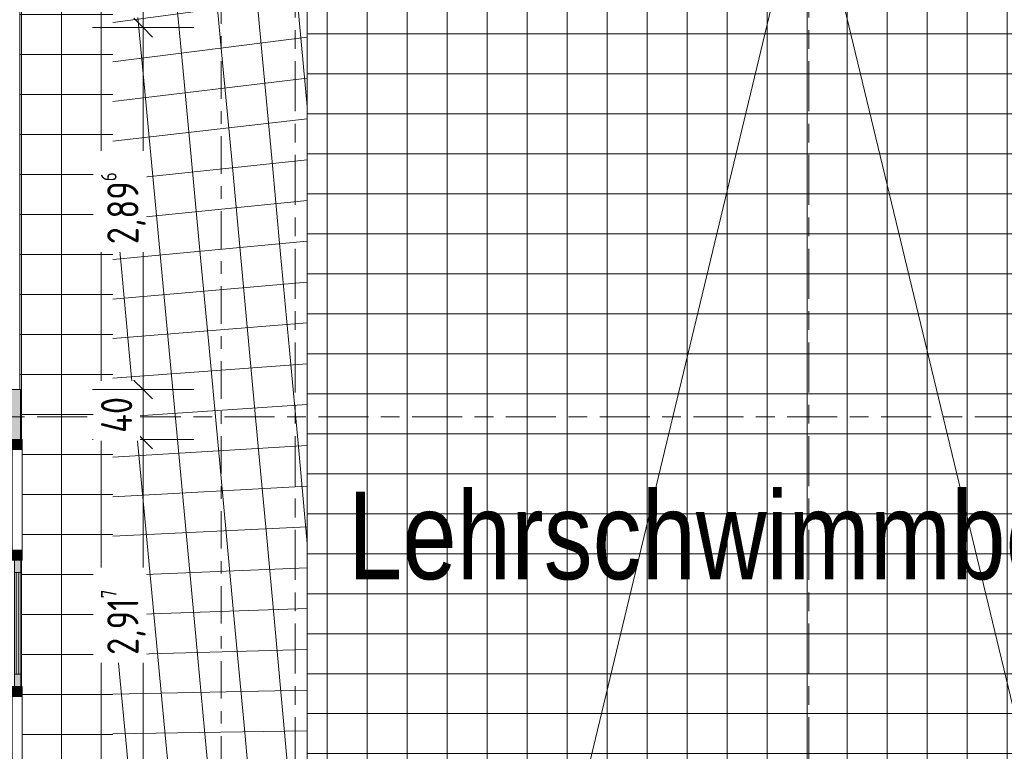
# Model space of a CAD drawing. Header units: metres. Extents: x 2 to 165, y -54 to 869.
# Tile 49 of 106: x 43.31 to 51.19, y -2.7 to 3.16. Entities that reach past the tile are written whole.
import ezdxf

# ---------------------------------------------------------------- set-up
doc = ezdxf.new("R2010")
doc.units = ezdxf.units.M
doc.linetypes.add('_Rasterlinie_', pattern=[0.75, 0.4, -0.1, 0.15, -0.1])
doc.linetypes.add('_Schnittlinie_', pattern=[0.6, 0.3, -0.1, 0.1, -0.1])
for name, color, linetype, lineweight in [('A_Bem', 7, 'Continuous', 5), ('A_Bem-100', 7, 'Continuous', 5), ('A_Fassade', 113, 'Continuous', 5), ('A_Geschossdecken', 7, 'Continuous', 5), ('A_Geschossdecken_Oberflächenschraffur', 7, 'Continuous', 5), ('A_Linien', 5, 'Continuous', 9), ('A_Notizen', 50, 'Continuous', 5), ('A_Raster', 128, 'Continuous', 5), ('A_Raum-Txt', 16, 'Continuous', 5), ('A_Symbol-S_A', 172, 'Continuous', 5), ('A_Tragwerksstützen', 7, 'Continuous', 5)]:
    doc.layers.add(name, color=color, linetype=linetype, lineweight=lineweight)
doc.styles.add('Arial_2', font='arial.ttf', dxfattribs={"width": 0.8, "height": 0.7})
doc.styles.add('Arial_B', font='txt', dxfattribs={"width": 0.8, "height": 0.25})
doc.styles.add('ISOCPEUR', font='isocpeur.ttf', dxfattribs={"width": 0.8, "height": 0.25})
doc.dimstyles.new('BLB-Standard_2_5_Aussen_maskiert', dxfattribs={"dimscale": 0.3048, "dimtxt": 0.248995, "dimasz": 0.492126, "dimexe": 1.32874, "dimexo": 0.0625, "dimgap": 0.032808, "dimtad": 1, "dimdec": 1, "dimlfac": 100, "dimrnd": 0.1, "dimdsep": 46, "dimtxsty": 'ISOCPEUR', "dimblk1": 'OBLIQUE', "dimblk2": 'OBLIQUE', "dimsah": 1, "dimcen": 0.09, "dimdle": 0.164042, "dimazin": 0, "dimtfac": 1, "dimtdec": 4, "dimtix": 1, "dimtmove": 0, "dimatfit": 3, "dimfxl": 1.32874, "dimfxlon": 1, "dimtvp": 1, "dimtfill": 1, "dimtolj": 1, "dimtzin": 0, "dimarcsym": 2})
doc.dimstyles.new('BLB-Standard_2_5_Aussen_maskiert_1', dxfattribs={"dimscale": 0.3048, "dimtxt": 0.248995, "dimasz": 0.492126, "dimexe": 1.32874, "dimexo": 0.0625, "dimgap": 0.032808, "dimtad": 1, "dimrnd": 0.001, "dimzin": 0, "dimdsep": 46, "dimtxsty": 'ISOCPEUR', "dimblk1": 'OBLIQUE', "dimblk2": 'OBLIQUE', "dimsah": 1, "dimcen": 0.09, "dimdle": 0.164042, "dimazin": 0, "dimtfac": 1, "dimtdec": 4, "dimtix": 1, "dimtmove": 0, "dimatfit": 3, "dimfxl": 1.32874, "dimfxlon": 1, "dimtvp": 1, "dimtfill": 1, "dimtolj": 1, "dimtzin": 0, "dimarcsym": 2})
pattern_1 = [(0, (56.97275, 0.166), (0, 0.32), []), (90, (56.97275, 0.166), (-0.32, 2e-17), [])]
pattern_2 = [(0, (56.72675, 0), (0, 0.32), []), (90, (56.72675, 0), (-0.319, 2e-17), [])]

# ---------------------------------------------------------------- blocks, each defined once
blk = doc.blocks.new('FP_4-AB- E0-  OK FFB')
at = {"layer": 'A_Geschossdecken_Oberflächenschraffur'}
for p, q in [((-11.4228, 3.1596), (-11.4867, 3.8514)), ((-11.4228, 3.1596), (-11.4867, 3.8514)), ((-12.0354, 2.8169), (-12.1054, 3.5651)), ((-12.0354, 2.8169), (-12.1054, 3.5651)), ((-11.7133, 2.8171), (-11.7842, 3.5803)), ((-11.7133, 2.8171), (-11.7842, 3.5803)), ((-12.3539, 2.7772), (-12.4239, 3.5206)), ((-12.3539, 2.7772), (-12.4239, 3.5206)), ((-12.9145, 3.1376), (-11.3589, 3.3452)), ((-12.9145, 3.1376), (-11.3589, 3.3452)), ((-12.6472, 2.4717), (-12.714, 3.1776)), ((-12.6472, 2.4717), (-12.714, 3.1776)), ((-11.3589, 2.466), (-11.4228, 3.1596)), ((-11.3589, 2.466), (-11.4228, 3.1596)), ((-12.9145, 2.8213), (-11.3589, 3.0186)), ((-12.9145, 2.8213), (-11.3589, 3.0186)), ((-12.2839, 2.0317), (-12.3539, 2.7772)), ((-12.2839, 2.0317), (-12.3539, 2.7772)), ((-11.9654, 2.0664), (-12.0354, 2.8169)), ((-11.9654, 2.0664), (-12.0354, 2.8169)), ((-11.6424, 2.0518), (-11.7133, 2.8171)), ((-11.6424, 2.0518), (-11.7133, 2.8171)), ((-12.9145, 2.5051), (-11.3589, 2.6921)), ((-12.9145, 2.5051), (-11.3589, 2.6921)), ((-12.5804, 1.7637), (-12.6472, 2.4717)), ((-12.5804, 1.7637), (-12.6472, 2.4717)), ((-12.9145, 2.1888), (-11.3589, 2.3656)), ((-12.9145, 2.1888), (-11.3589, 2.3656)), ((-11.8954, 1.3138), (-11.9654, 2.0664)), ((-11.8954, 1.3138), (-11.9654, 2.0664)), ((-11.5715, 1.2841), (-11.6424, 2.0518)), ((-11.5715, 1.2841), (-11.6424, 2.0518)), ((-12.9145, 1.8726), (-11.3589, 2.0391)), ((-12.9145, 1.8726), (-11.3589, 2.0391)), ((-12.2139, 1.284), (-12.2839, 2.0317)), ((-12.2139, 1.284), (-12.2839, 2.0317)), ((-12.8454, 1.1673), (-12.9145, 1.8957)), ((-12.8454, 1.1673), (-12.9145, 1.8957)), ((-12.5135, 1.0537), (-12.5804, 1.7637)), ((-12.5135, 1.0537), (-12.5804, 1.7637)), ((-12.9145, 1.5564), (-11.3589, 1.7125)), ((-12.9145, 1.5564), (-11.3589, 1.7125)), ((-12.9145, 1.2401), (-11.3588, 1.386)), ((-12.9145, 1.2401), (-11.3588, 1.386)), ((-12.1439, 0.5342), (-12.2139, 1.284)), ((-12.1439, 0.5342), (-12.2139, 1.284)), ((-11.8255, 0.559), (-11.8954, 1.3138)), ((-11.8255, 0.559), (-11.8954, 1.3138)), ((-11.5006, 0.5143), (-11.5715, 1.2841)), ((-11.5006, 0.5143), (-11.5715, 1.2841)), ((-12.7763, 0.4368), (-12.8454, 1.1673)), ((-12.7763, 0.4368), (-12.8454, 1.1673)), ((-12.9145, 0.9239), (-11.3588, 1.0595)), ((-12.9145, 0.9239), (-11.3588, 1.0595)), ((-12.4467, 0.3418), (-12.5135, 1.0537)), ((-12.4467, 0.3418), (-12.5135, 1.0537)), ((-12.9145, 0.6076), (-11.3588, 0.7329)), ((-12.9145, 0.6076), (-11.3588, 0.7329)), ((-11.7555, -0.198), (-11.8255, 0.559)), ((-11.7555, -0.198), (-11.8255, 0.559)), ((-12.074, -0.2179), (-12.1439, 0.5342)), ((-12.074, -0.2179), (-12.1439, 0.5342)), ((-11.4297, -0.2578), (-11.5006, 0.5143)), ((-11.4297, -0.2578), (-11.5006, 0.5143)), ((-12.9145, 0.2914), (-11.3588, 0.4064)), ((-12.9145, 0.2914), (-11.3588, 0.4064)), ((-12.7073, -0.2959), (-12.7763, 0.4368)), ((-12.7073, -0.2959), (-12.7763, 0.4368)), ((-12.3798, -0.3722), (-12.4467, 0.3418)), ((-12.3798, -0.3722), (-12.4467, 0.3418)), ((-12.9145, -0.0249), (-11.3588, 0.0799)), ((-12.9145, -0.0249), (-11.3588, 0.0799)), ((-12.004, -0.9721), (-12.074, -0.2179)), ((-12.004, -0.9721), (-12.074, -0.2179)), ((-11.6855, -0.9572), (-11.7555, -0.198)), ((-11.6855, -0.9572), (-11.7555, -0.198)), ((-12.9145, -0.3411), (-11.3588, -0.2467)), ((-12.9145, -0.3411), (-11.3588, -0.2467)), ((-12.6382, -1.0307), (-12.7073, -0.2959)), ((-12.6382, -1.0307), (-12.7073, -0.2959)), ((-11.3588, -1.0322), (-11.4297, -0.2578)), ((-11.3588, -1.0322), (-11.4297, -0.2578)), ((-12.313, -1.0881), (-12.3798, -0.3722)), ((-12.313, -1.0881), (-12.3798, -0.3722)), ((-12.9145, -0.6574), (-11.3588, -0.5732)), ((-12.9145, -0.6574), (-11.3588, -0.5732)), ((-12.9145, -0.9736), (-11.3588, -0.8997)), ((-12.9145, -0.9736), (-11.3588, -0.8997)), ((-11.934, -1.7285), (-12.004, -0.9721)), ((-11.934, -1.7285), (-12.004, -0.9721)), ((-11.6155, -1.7186), (-11.6855, -0.9572)), ((-11.6155, -1.7186), (-11.6855, -0.9572)), ((-12.5691, -1.7676), (-12.6382, -1.0307)), ((-12.5691, -1.7676), (-12.6382, -1.0307)), ((-12.2462, -1.806), (-12.313, -1.0881)), ((-12.2462, -1.806), (-12.313, -1.0881)), ((-12.9145, -1.2899), (-11.3588, -1.2263)), ((-12.9145, -1.2899), (-11.3588, -1.2263)), ((-12.8594, -2.0761), (-12.9145, -1.4923)), ((-12.8594, -2.0761), (-12.9145, -1.4923)), ((-12.9145, -1.6061), (-11.3588, -1.5528)), ((-12.9145, -1.6061), (-11.3588, -1.5528)), ((-11.864, -2.487), (-11.934, -1.7285)), ((-11.864, -2.487), (-11.934, -1.7285)), ((-11.5455, -2.4821), (-11.6155, -1.7186)), ((-11.5455, -2.4821), (-11.6155, -1.7186)), ((-12.5, -2.5066), (-12.5691, -1.7676)), ((-12.5, -2.5066), (-12.5691, -1.7676)), ((-12.1793, -2.5259), (-12.2462, -1.806)), ((-12.1793, -2.5259), (-12.2462, -1.806)), ((-12.9145, -1.9224), (-11.3588, -1.8793)), ((-12.9145, -1.9224), (-11.3588, -1.8793)), ((-12.8044, -2.6612), (-12.8594, -2.0761)), ((-12.8044, -2.6612), (-12.8594, -2.0761)), ((-12.9145, -2.2386), (-11.3588, -2.2059)), ((-12.9145, -2.2386), (-11.3588, -2.2059)), ((-12.431, -3.2478), (-12.5, -2.5066)), ((-12.431, -3.2478), (-12.5, -2.5066)), ((-11.794, -3.2478), (-11.864, -2.487)), ((-11.794, -3.2478), (-11.864, -2.487)), ((-11.4756, -3.2478), (-11.5455, -2.4821)), ((-11.4756, -3.2478), (-11.5455, -2.4821)), ((-12.9144, -2.5549), (-11.3588, -2.5324)), ((-12.9144, -2.5549), (-11.3588, -2.5324)), ((-12.1125, -3.2478), (-12.1793, -2.5259)), ((-12.1125, -3.2478), (-12.1793, -2.5259)), ((-12.7494, -3.2478), (-12.8044, -2.6612)), ((-12.7494, -3.2478), (-12.8044, -2.6612))]:
    blk.add_line(p, q, dxfattribs=at)
blk = doc.blocks.new('STB Stütze - rechteckig1 - STB 400 x 400-8104272-AB- E0-  OK FFB')
at = {"layer": 'A_Tragwerksstützen', "lineweight": 9}
blk.add_hatch(color=253, dxfattribs=at).paths.add_polyline_path([(0.2, -0.2), (0.2, 0.2), (-0.2, 0.2), (-0.1998, -0.2)], flags=0)
at = {"layer": 'A_Tragwerksstützen', "color": 250, "lineweight": 9}
for p, q in [((0.2, 0.2), (-0.2, 0.2)), ((-0.2, 0.2), (-0.2, -0.2)), ((0.2, -0.2), (0.2, 0.2)), ((-0.2, -0.2), (0.2, -0.2))]:
    blk.add_line(p, q, dxfattribs=at)
blk = doc.blocks.new('Rectangular Mullion - 80mm x 80mm-8069867-AB- E0-  OK FFB')
at = {"layer": 'A_Fassade', "lineweight": 9}
blk.add_hatch(color=253, dxfattribs=at).paths.add_polyline_path([(-0.08, 0.0675), (-0.08, -0.0125), (0, -0.0125), (0, 0.0675)], flags=0)
at = {"layer": 'A_Fassade', "color": 250, "lineweight": 9}
for p, q in [((0, 0.0675), (-0.08, 0.0675)), ((-0.08, 0.0675), (-0.08, -0.0125)), ((0, -0.0125), (0, 0.0675)), ((-0.08, -0.0125), (0, -0.0125))]:
    blk.add_line(p, q, dxfattribs=at)
blk = doc.blocks.new('Fassade - TU DF 1 - mit Mittelpfosten - Fassade - TU DF 1 - mit Panikstange-8069869-AB- E0-  OK FFB')
at = {"layer": 'A_Fassade', "lineweight": 9}
h = blk.add_hatch(color=253, dxfattribs=at)
h.paths.add_polyline_path([(-0.5058, 0.047), (-0.5058, -0.003), (-0.4058, -0.003), (-0.4058, 0.047)], flags=0)
h.paths.add_polyline_path([(0.4058, 0.047), (0.4058, -0.003), (0.5058, -0.003), (0.5058, 0.047)], flags=0)
blk.add_hatch(color=253, dxfattribs=at).paths.add_polyline_path([(-0.4058, 0.034), (-0.4058, 0.014), (0.4058, 0.014), (0.4058, 0.034)], flags=0)
at = {"layer": 'A_Fassade', "color": 250, "lineweight": 9}
for p, q in [((0.5058, 0.034), (0.5058, 1.0456)), ((-0.4058, 0.047), (-0.5058, 0.047)), ((-0.5058, 0.047), (-0.5058, -0.003)), ((0.4058, 0.047), (-0.4058, 0.047)), ((-0.4058, -0.003), (-0.4058, 0.047)), ((0.4058, 0.034), (-0.4058, 0.034)), ((-0.4058, 0.034), (-0.4058, 0.014)), ((-0.4058, 0.014), (0.4058, 0.014)), ((0.5058, 0.047), (0.4058, 0.047)), ((0.4058, 0.047), (0.4058, -0.003)), ((0.4058, 0.014), (0.4058, 0.034)), ((0.5058, -0.003), (0.5058, 0.047)), ((-0.5058, -0.003), (-0.4058, -0.003)), ((-0.4058, -0.003), (0.4058, -0.003)), ((0.4058, -0.003), (0.5058, -0.003))]:
    blk.add_line(p, q, dxfattribs=at)
blk.add_arc((0.5058, 0.034), 1.0116, 90, 180, dxfattribs=at)
blk = doc.blocks.new('Rectangular Mullion - 80mm x 80mm-8069880-AB- E0-  OK FFB')
at = {"layer": 'A_Fassade', "lineweight": 9}
blk.add_hatch(color=253, dxfattribs=at).paths.add_polyline_path([(0.04, 0.0675), (0.04, -0.0125), (-0.04, -0.0125), (-0.04, 0.0675)], flags=0)
at = {"layer": 'A_Fassade', "color": 250, "lineweight": 9}
for p, q in [((-0.04, 0.0675), (0.04, 0.0675)), ((-0.04, -0.0125), (-0.04, 0.0675)), ((0.04, 0.0675), (0.04, -0.0125)), ((0.04, -0.0125), (-0.04, -0.0125))]:
    blk.add_line(p, q, dxfattribs=at)
blk = doc.blocks.new('Rectangular Mullion - 80mm x 160mm-8069881-AB- E0-  OK FFB')
at = {"layer": 'A_Fassade', "color": 250, "lineweight": 9}
for p, q in [((-13.7193, -3.0366), (-13.7194, -2.2566)), ((-13.6394, -2.2566), (-13.6393, -3.0366))]:
    blk.add_line(p, q, dxfattribs=at)
blk = doc.blocks.new('Rectangular Mullion - 80mm x 160mm-8069882-AB- E0-  OK FFB')
at = {"layer": 'A_Fassade', "color": 250, "lineweight": 9}
for p, q in [((-13.7195, -1.085), (-13.7195, -0.28)), ((-13.6395, -0.28), (-13.6395, -1.085))]:
    blk.add_line(p, q, dxfattribs=at)
blk = doc.blocks.new('DIMBLOCK233-AB- E0-  OK FFB')
at = {"layer": 'A_Bem-100', "lineweight": 9}
for p, q in [((44.3011, -0.2), (44.2261, -0.125)), ((44.3011, -0.2), (44.3761, -0.275)), ((44.3011, -3.1166), (44.2261, -3.0416)), ((44.3011, -3.1166), (44.3761, -3.1916))]:
    blk.add_line(p, q, dxfattribs=at)
at = {"layer": 'A_Bem-100'}
for p, q in [((43.8961, -0.2), (44.7061, -0.2)), ((44.3011, -0.2), (43.8961, -0.2)), ((44.3011, -3.1166), (44.3011, -0.2)), ((43.8961, -3.1166), (44.7061, -3.1166)), ((44.3011, -3.1166), (43.8961, -3.1166))]:
    blk.add_line(p, q, dxfattribs=at)
at = {"layer": 'A_Bem-100', "color": 0, "insert": (43.9645, -1.9235), "char_height": 0.25, "width": 0.63639, "attachment_point": 1, "rotation": 90, "line_spacing_factor": 1.149209, "style": 'ISOCPEUR', "bg_fill": 3, "box_fill_scale": 1.25, "bg_fill_color": 256, "bg_fill_true_color": 13158600, "bg_fill_transparency": 0}
blk.add_mtext('2,91\\A2\\H0.5x;\\S7^  ;\\H2x;', dxfattribs=at)
blk = doc.blocks.new('_Oblique')
at = {"color": 0, "linetype": 'ByBlock', "lineweight": -2}
blk.add_line((-0.5, -0.5), (0.5, 0.5), dxfattribs=at)
blk = doc.blocks.new('DIMBLOCK234-AB- E0-  OK FFB')
at = {"layer": 'A_Bem-100', "lineweight": 9}
for p, q in [((44.3011, 0.2), (44.2261, 0.275)), ((44.3011, 0.2), (44.3761, 0.125)), ((44.3011, -0.2), (44.2261, -0.125)), ((44.3011, -0.2), (44.3761, -0.275))]:
    blk.add_line(p, q, dxfattribs=at)
at = {"layer": 'A_Bem-100'}
for p, q in [((43.8961, 0.2), (44.7061, 0.2)), ((44.3011, 0.2), (43.8961, 0.2)), ((44.3011, -0.2), (44.3011, 0.2)), ((43.8961, -0.2), (44.7061, -0.2)), ((44.3011, -0.2), (43.8961, -0.2))]:
    blk.add_line(p, q, dxfattribs=at)
at = {"layer": 'A_Bem-100', "color": 0, "insert": (43.9645, -0.1469), "char_height": 0.25, "width": 0.352554, "attachment_point": 1, "rotation": 90, "line_spacing_factor": 1.149209, "style": 'ISOCPEUR', "bg_fill": 3, "box_fill_scale": 1.25, "bg_fill_color": 256, "bg_fill_true_color": 13158600, "bg_fill_transparency": 0}
blk.add_mtext('40', dxfattribs=at)
blk = doc.blocks.new('DIMBLOCK235-AB- E0-  OK FFB')
at = {"layer": 'A_Bem-100', "lineweight": 9}
for p, q in [((44.3011, 3.0961), (44.2261, 3.1711)), ((44.3011, 3.0961), (44.3761, 3.0211)), ((44.3011, 0.2), (44.2261, 0.275)), ((44.3011, 0.2), (44.3761, 0.125))]:
    blk.add_line(p, q, dxfattribs=at)
at = {"layer": 'A_Bem-100'}
for p, q in [((43.8961, 3.0961), (44.7061, 3.0961)), ((44.3011, 3.0961), (43.8961, 3.0961)), ((44.3011, 0.2), (44.3011, 3.0961)), ((43.8961, 0.2), (44.7061, 0.2)), ((44.3011, 0.2), (43.8961, 0.2))]:
    blk.add_line(p, q, dxfattribs=at)
at = {"layer": 'A_Bem-100', "color": 0, "insert": (43.9645, 1.363), "char_height": 0.25, "width": 0.684194, "attachment_point": 1, "rotation": 90, "line_spacing_factor": 1.149209, "style": 'ISOCPEUR', "bg_fill": 3, "box_fill_scale": 1.25, "bg_fill_color": 256, "bg_fill_true_color": 13158600, "bg_fill_transparency": 0}
blk.add_mtext('2,89\\A2\\H0.5x;\\S6^  ;\\H2x;', dxfattribs=at)
blk = doc.blocks.new('DIMBLOCK236-AB- E0-  OK FFB')
at = {"layer": 'A_Bem-100', "lineweight": 9}
for p, q in [((44.3011, 10.4289), (44.2261, 10.5039)), ((44.3011, 10.4289), (44.3761, 10.3539)), ((44.3011, 3.0961), (44.2261, 3.1711)), ((44.3011, 3.0961), (44.3761, 3.0211))]:
    blk.add_line(p, q, dxfattribs=at)
at = {"layer": 'A_Bem-100'}
for p, q in [((43.8961, 10.4289), (44.7061, 10.4289)), ((44.3011, 10.4289), (43.8961, 10.4289)), ((44.3011, 3.0961), (44.3011, 10.4289)), ((43.8961, 3.0961), (44.7061, 3.0961)), ((44.3011, 3.0961), (43.8961, 3.0961))]:
    blk.add_line(p, q, dxfattribs=at)
at = {"layer": 'A_Bem-100', "color": 0, "insert": (43.9645, 6.4774), "char_height": 0.25, "width": 0.684194, "attachment_point": 1, "rotation": 90, "line_spacing_factor": 1.149209, "style": 'ISOCPEUR', "bg_fill": 3, "box_fill_scale": 1.25, "bg_fill_color": 256, "bg_fill_true_color": 13158600, "bg_fill_transparency": 0}
blk.add_mtext('7,33\\A2\\H0.5x;\\S3^  ;\\H2x;', dxfattribs=at)

msp = doc.modelspace()

# ---------------------------------------------------------------- hatches: boundary and pattern name
at = {"layer": 'A_Geschossdecken_Oberflächenschraffur'}
h = msp.add_hatch(dxfattribs=at)
h.set_pattern_fill('FP_5', color=256, style=0, pattern_type=2)
h.set_pattern_definition(pattern_2)
h.paths.add_polyline_path([(44.0585, -3.2478), (44.058, 5.6851), (43.3143, 5.6851), (43.3143, 0.2), (43.3207, 0.2), (43.3207, -0.2), (43.3332, -0.2), (43.3333, -1.165), (43.3238, -1.165), (43.3239, -2.1766), (43.3334, -2.1766), (43.3334, -3.1166), (43.3169, -3.1166), (43.3169, -3.2477)], flags=0)
h = msp.add_hatch(dxfattribs=at)
h.set_pattern_fill('FP_5', color=256, style=0, pattern_type=2)
h.set_pattern_definition(pattern_2)
h.paths.add_polyline_path([(44.0585, -3.2478), (44.058, 5.6851), (43.3143, 5.6851), (43.3143, 0.2), (43.3207, 0.2), (43.3207, -0.2), (43.3332, -0.2), (43.3333, -1.165), (43.3238, -1.165), (43.3239, -2.1766), (43.3334, -2.1766), (43.3334, -3.1166), (43.3169, -3.1166), (43.3169, -3.2477)], flags=0)
h = msp.add_hatch(dxfattribs=at)
h.set_pattern_fill('FP_3', color=9, style=0, pattern_type=2)
h.set_pattern_definition(pattern_1)
h.paths.add_polyline_path([(53.6241, -9.6991), (53.6241, 4.4755), (45.6141, 4.4755), (45.6141, -9.6991), (53.0247, -9.6991)], flags=0)
h = msp.add_hatch(dxfattribs=at)
h.set_pattern_fill('FP_3', color=9, style=0, pattern_type=2)
h.set_pattern_definition(pattern_1)
h.paths.add_polyline_path([(53.6241, -9.6991), (53.6241, 4.4755), (45.6141, 4.4755), (45.6141, -9.6991), (53.0247, -9.6991)], flags=0)

# ---------------------------------------------------------------- linework, layer by layer
at = {"layer": 'A_Geschossdecken', "color": 253, "lineweight": 9}
for p, q in [((43.3143, 0.2), (43.3143, 5.6851)), ((45.6141, 5.6755), (45.6141, -9.7797))]:
    msp.add_line(p, q, dxfattribs=at)
at = {"layer": 'A_Linien', "color": 10, "lineweight": 18}
for p, q in [((45.6141, -12.1806), (49.6191, 4.4755)), ((49.6191, 4.4755), (53.6241, -12.1848))]:
    msp.add_line(p, q, dxfattribs=at)
at = {"layer": 'A_Raster', "linetype": '_Rasterlinie_', "lineweight": 9}
for p, q in [((45.5186, -53.073), (45.5186, 37.0621)), ((49.6267, -53.073), (49.6267, 37.0621)), ((88.1031, -0.0184), (15.5195, -0.0184))]:
    msp.add_line(p, q, dxfattribs=at)
at = {"layer": 'A_Symbol-S_A', "linetype": '_Schnittlinie_', "lineweight": 9}
msp.add_line((44.9268, -32.2734), (44.9268, 28.6584), dxfattribs=at)

# ---------------------------------------------------------------- block references
at = {"layer": 'A_Fassade', "color": 250, "lineweight": 9, "rotation": 90.0045246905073}
for name, p in [('Rectangular Mullion - 80mm x 80mm-8069867-AB- E0-  OK FFB', (43.3207, -0.2)), ('Fassade - TU DF 1 - mit Mittelpfosten - Fassade - TU DF 1 - mit Panikstange-8069869-AB- E0-  OK FFB', (43.3208, -1.6708))]:
    msp.add_blockref(name, p, dxfattribs=at)
at = {"layer": 'A_Fassade', "color": 250, "lineweight": 9}
for name in ['Rectangular Mullion - 80mm x 160mm-8069882-AB- E0-  OK FFB', 'Rectangular Mullion - 80mm x 160mm-8069881-AB- E0-  OK FFB']:
    msp.add_blockref(name, (56.9727, 0), dxfattribs=at)
at = {"layer": 'A_Fassade', "color": 250, "lineweight": 9, "extrusion": (0, 0, -1), "rotation": 269.9954753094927}
for p in [(-43.3208, -1.125), (-43.3209, -2.2166)]:
    msp.add_blockref('Rectangular Mullion - 80mm x 80mm-8069880-AB- E0-  OK FFB', p, dxfattribs=at)
at = {"layer": 'A_Geschossdecken', "color": 253, "lineweight": 9}
msp.add_blockref('FP_4-AB- E0-  OK FFB', (56.9727, 0), dxfattribs=at)
at = {"layer": 'A_Tragwerksstützen', "color": 250, "lineweight": 9}
msp.add_blockref('STB Stütze - rechteckig1 - STB 400 x 400-8104272-AB- E0-  OK FFB', (43.1207, 0), dxfattribs=at)

# ---------------------------------------------------------------- texts
at = {"layer": 'A_Notizen', "color": 7, "insert": (45.9398, -0.6179), "char_height": 0.7, "width": 8.869871, "attachment_point": 1, "style": 'Arial_2'}
msp.add_mtext('Lehrschwimmbecken', dxfattribs=at)
at = {"layer": 'A_Raum-Txt', "insert": (41.9991, 2.511), "char_height": 0.25, "width": 1.391729, "attachment_point": 1, "style": 'Arial_B'}
msp.add_mtext('Vorraum', dxfattribs=at)

# ---------------------------------------------------------------- next in the draw order: dimensions: what is measured, and where the dimension line sits
at = {"layer": 'A_Bem'}
dim = msp.add_linear_dim(base=(44.3011, -0.2), p1=(43.8961, -3.1166), p2=(43.8961, -0.2), angle=90, text='\\A1;2,91\\Q;{\\A1;{\\H0.5x;\\S7^ ;}}', dimstyle='BLB-Standard_2_5_Aussen_maskiert_1', override={"dimpost": '<>', "dimfxl": 2.916616}, dxfattribs=at)
dim.commit()
dim.dimension.update_dxf_attribs({"geometry": 'DIMBLOCK233-AB- E0-  OK FFB', "text_midpoint": (44.1411, -1.6583)})

# ---------------------------------------------------------------- next in the draw order: dimensions: what is measured, and where the dimension line sits
dim = msp.add_linear_dim(base=(44.3011, 0.2), p1=(43.8961, -0.2), p2=(43.8961, 0.2), angle=90, dimstyle='BLB-Standard_2_5_Aussen_maskiert', override={"dimpost": '<>', "dimfxl": 0.4}, dxfattribs=at)
dim.commit()
dim.dimension.update_dxf_attribs({"geometry": 'DIMBLOCK234-AB- E0-  OK FFB', "text_midpoint": (44.1661, 0)})

# ---------------------------------------------------------------- next in the draw order: dimensions: what is measured, and where the dimension line sits
dim = msp.add_linear_dim(base=(44.3011, 3.0961), p1=(43.8961, 0.2), p2=(43.8961, 3.0961), angle=90, text='\\A1;2,89\\Q;{\\A1;{\\H0.5x;\\S6^ ;}}', dimstyle='BLB-Standard_2_5_Aussen_maskiert_1', override={"dimpost": '<>', "dimfxl": 2.896104}, dxfattribs=at)
dim.commit()
dim.dimension.update_dxf_attribs({"geometry": 'DIMBLOCK235-AB- E0-  OK FFB', "text_midpoint": (44.1411, 1.6481)})

# ---------------------------------------------------------------- next in the draw order: dimensions: what is measured, and where the dimension line sits
dim = msp.add_linear_dim(base=(44.3011, 10.4289), p1=(43.8961, 3.0961), p2=(43.8961, 10.4289), angle=90, text='\\A1;7,33\\Q;{\\A1;{\\H0.5x;\\S3^ ;}}', dimstyle='BLB-Standard_2_5_Aussen_maskiert_1', override={"dimpost": '<>', "dimfxl": 7.332766}, dxfattribs=at)
dim.commit()
dim.dimension.update_dxf_attribs({"geometry": 'DIMBLOCK236-AB- E0-  OK FFB', "text_midpoint": (44.1411, 6.7625)})

doc.saveas('drawing.dxf')
